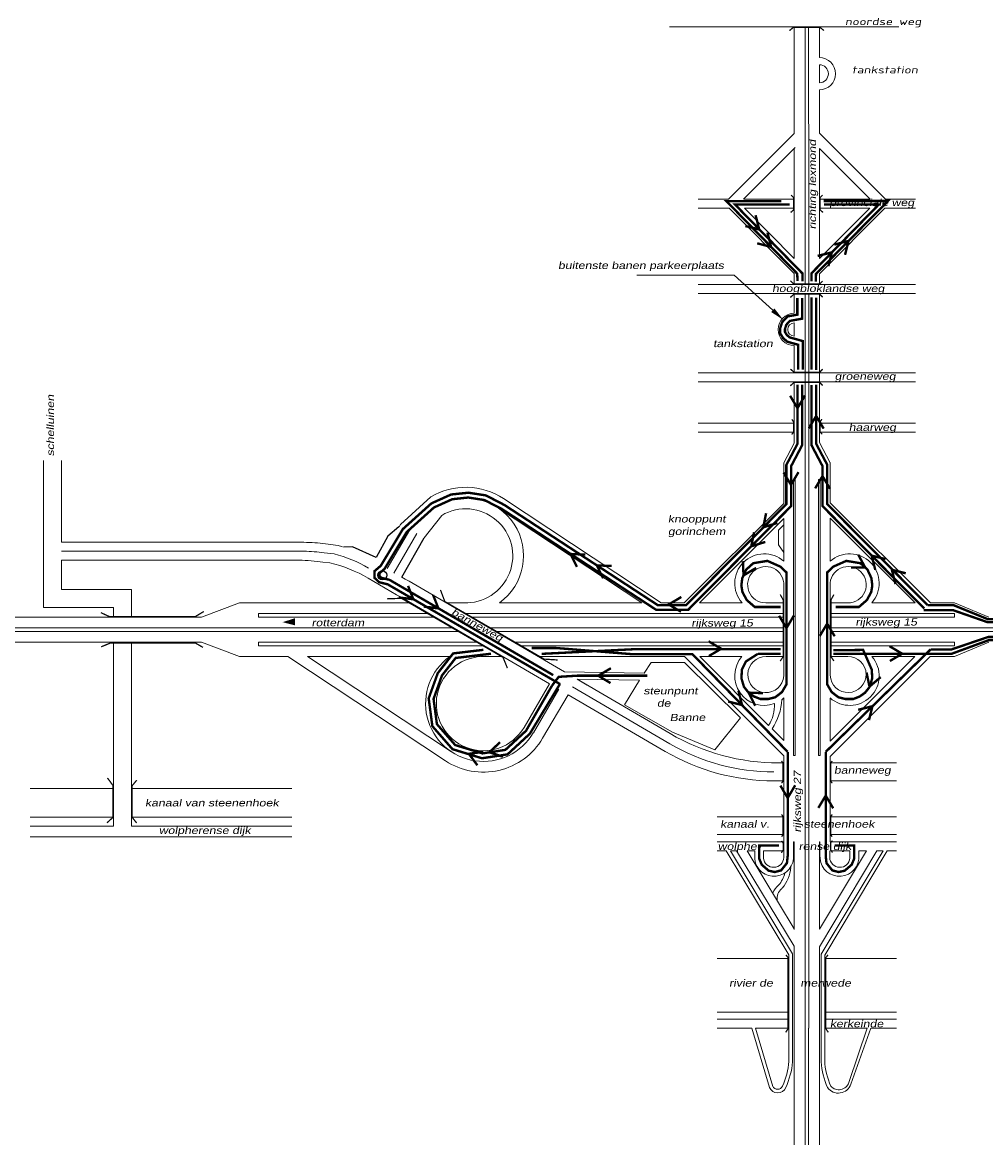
# Model space of a CAD drawing. Header units: metres. Extents: x 534 to 2631, y -2348 to -1484.
# Tile 7 of 13: x 1680 to 1881, y -1954 to -1720. Entities that reach past the tile are written whole.
import ezdxf

# ---------------------------------------------------------------- set-up
doc = ezdxf.new("R2010")
doc.units = ezdxf.units.M
doc.layers.get('0').update_dxf_attribs({"lineweight": 0})
for name, color, linetype, lineweight in [('135-8$0$STROOI', 7, 'Continuous', 0), ('135-8$0$TEXT', 178, 'Continuous', 0), ('STROOI', 7, 'Continuous', 0), ('Strooi WEL', 90, 'Continuous', 0), ('Text', 7, 'Continuous', 0)]:
    doc.layers.add(name, color=color, linetype=linetype, lineweight=lineweight)
doc.styles.add('135-8$0$ISO25', font='ISO9.SHX', dxfattribs={"width": 1.5, "oblique": 10})
doc.styles.add('ISO25', font='ARIALN.TTF', dxfattribs={"width": 1.5, "oblique": 10})

msp = doc.modelspace()

# ---------------------------------------------------------------- linework, layer by layer
at = {"color": 0, "ltscale": 0.5}
for p, q in [((1764.91, -1819.76), (1758.56, -1825.57)), ((1760.54, -1826.65), (1766.05, -1821.7)), ((1767.2, -1823.64), (1763.57, -1828.3)), ((1742.92, -1829.61), (1745.54, -1829.97)), ((1742.38, -1833.44), (1743.79, -1833.53)), ((1742.66, -1831.47), (1744.7, -1831.69)), ((1759.58, -1836.96), (1760.4, -1837.38)), ((1757.73, -1840.22), (1758.59, -1840.67)), ((1758.65, -1838.59), (1759.5, -1839.03))]:
    msp.add_line(p, q, dxfattribs=at)
at = {"lineweight": -3, "ltscale": 0.5}
for p, q in [((1758.27, -1826.05), (1755.91, -1827.95)), ((1755.91, -1827.95), (1753.48, -1832.48)), ((1758.84, -1836.53), (1763.57, -1828.3)), ((1748.55, -1830.18), (1746.65, -1830.25)), ((1753.48, -1832.48), (1748.55, -1830.18))]:
    msp.add_line(p, q, dxfattribs=at)
msp.add_circle((1754.79, -1836.15), 0.94, dxfattribs=at)
at = {"layer": '135-8$0$STROOI', "color": 7}
for p, q in [((1862.75, -1721.43), (1814.82, -1721.43)), ((1840.92, -1741.79), (1840.92, -1721.43)), ((1843.17, -1741.76), (1843.17, -1721.43)), ((1843.92, -1741.75), (1843.92, -1721.43)), ((1846.17, -1727.89), (1846.17, -1721.43)), ((1846.16, -1727.19), (1846.16, -1723.44)), ((1846.17, -1727.89), (1846.17, -1727.38)), ((1846.17, -1733.14), (1846.17, -1729.39)), ((1846.17, -1741.73), (1846.17, -1734.64))]:
    msp.add_line(p, q, dxfattribs=at)
msp.add_lwpolyline([(1847.11, -1722.22, 0.263, 0.263, 0), (1846.32, -1721.59, 0.263, 0.263, 0), (1840.68, -1721.59, 0.263, 0.263, 0), (1839.89, -1722.25, 0.263, 0.263, 0)], format="xyseb", dxfattribs=at)
for radius in [3.38, 1.88]:
    msp.add_arc((1846.16, -1731.26), radius, 270, 90, dxfattribs=at)
at = {"layer": 'STROOI', "color": 7}
for p, q in [((1840.92, -1743.75), (1840.92, -1741.79)), ((1843.17, -1775.33), (1843.17, -1741.79)), ((1843.93, -1775.33), (1843.93, -1741.79)), ((1846.18, -1743.69), (1846.18, -1741.79)), ((1840.92, -1743.75), (1827.19, -1757.52)), ((1846.18, -1743.69), (1859.97, -1757.52)), ((1840.92, -1769.87), (1840.92, -1746.94)), ((1846.18, -1769.93), (1846.18, -1746.88)), ((1846.18, -1746.88), (1856.79, -1757.52)), ((1827.19, -1757.52), (1820.84, -1757.52)), ((1840.92, -1757.52), (1830.37, -1757.52)), ((1856.79, -1757.52), (1846.18, -1757.52)), ((1866.27, -1757.52), (1859.97, -1757.52)), ((1827.3, -1759.39), (1820.84, -1759.39)), ((1840.92, -1773.06), (1827.3, -1759.39)), ((1840.92, -1769.87), (1830.48, -1759.39)), ((1840.92, -1759.39), (1830.48, -1759.39)), ((1846.18, -1773.12), (1859.86, -1759.39)), ((1846.18, -1769.93), (1856.68, -1759.39)), ((1856.68, -1759.39), (1846.18, -1759.39)), ((1866.27, -1759.39), (1859.86, -1759.39)), ((1840.92, -1775.33), (1840.92, -1773.06)), ((1846.18, -1775.33), (1846.18, -1773.12)), ((1866.27, -1775.33), (1820.84, -1775.33)), ((1866.27, -1777.2), (1820.84, -1777.2)), ((1840.92, -1781.37), (1840.92, -1777.2)), ((1840.92, -1781.37), (1840.92, -1777.2)), ((1843.17, -1793.83), (1843.17, -1777.2)), ((1843.17, -1790.02), (1843.17, -1777.2)), ((1843.93, -1793.83), (1843.93, -1777.2)), ((1843.93, -1790.02), (1843.93, -1777.2)), ((1846.18, -1793.83), (1846.18, -1777.2)), ((1840.92, -1786.12), (1840.92, -1783.37)), ((1840.92, -1793.83), (1840.92, -1788.12)), ((1840.92, -1790.02), (1840.92, -1788.12)), ((1866.27, -1793.83), (1820.84, -1793.83)), ((1843.17, -1798.65), (1843.17, -1791.9)), ((1843.93, -1798.65), (1843.93, -1791.9)), ((1846.18, -1798.65), (1846.18, -1791.9)), ((1866.27, -1795.7), (1820.84, -1795.7)), ((1840.92, -1808.53), (1840.92, -1795.7)), ((1843.17, -1930.91), (1843.17, -1795.7)), ((1843.93, -1930.91), (1843.93, -1795.7)), ((1846.18, -1808.39), (1846.18, -1795.7)), ((1840.92, -1804.34), (1820.84, -1804.34)), ((1866.27, -1804.34), (1846.18, -1804.34)), ((1840.92, -1806.22), (1820.84, -1806.22)), ((1866.27, -1806.22), (1846.19, -1806.22)), ((1838.73, -1812.62), (1840.92, -1808.53)), ((1848.43, -1812.61), (1846.18, -1808.39)), ((1683.98, -1842.87), (1683.98, -1812.14)), ((1687.73, -1829.27), (1687.73, -1812.14)), ((1838.73, -1821.13), (1838.73, -1812.62)), ((1848.43, -1821.01), (1848.43, -1812.6)), ((1840.73, -1873.83), (1840.73, -1816.13)), ((1841.11, -1816.13), (1840.73, -1816.13)), ((1841.11, -1873.83), (1841.11, -1816.13)), ((1845.99, -1873.83), (1845.99, -1816.13)), ((1846.36, -1816.13), (1845.99, -1816.13)), ((1846.36, -1873.83), (1846.36, -1816.13)), ((1778.89, -1822.01), (1809.02, -1841.93)), ((1780.13, -1820.13), (1813.1, -1841.93)), ((1838.73, -1821.13), (1817.92, -1841.93)), ((1848.43, -1821.01), (1869.37, -1841.93)), ((1838.73, -1824.31), (1821.1, -1841.93)), ((1838.73, -1833.23), (1838.73, -1824.31)), ((1848.43, -1833.21), (1848.43, -1824.19)), ((1848.43, -1824.19), (1866.18, -1841.93)), ((1760.54, -1826.65), (1755.79, -1834.77)), ((1758.56, -1825.57), (1758.3, -1826.03)), ((1838.73, -1825.6), (1837.6, -1826.75)), ((1837.6, -1826.75), (1837.6, -1829.83)), ((1762.03, -1827.46), (1757.2, -1835.73)), ((1687.73, -1829.27), (1738.39, -1829.27)), ((1687.73, -1831.14), (1738.39, -1831.14)), ((1837.6, -1829.83), (1838.73, -1831.43)), ((1687.73, -1833.02), (1737.37, -1833.02)), ((1687.73, -1839.12), (1687.73, -1833.02)), ((1757.73, -1840.22), (1751.84, -1836.78)), ((1758.65, -1838.59), (1756.8, -1837.51)), ((1759.58, -1836.96), (1758.84, -1836.53)), ((1792.87, -1856.36), (1760.4, -1837.38)), ((1838.73, -1857.2), (1838.73, -1837.93)), ((1848.43, -1857.15), (1848.43, -1837.65)), ((1702.37, -1839.12), (1687.73, -1839.12)), ((1702.37, -1844.93), (1702.37, -1839.12)), ((1789.74, -1858.87), (1758.59, -1840.67)), ((1698.62, -1842.87), (1683.98, -1842.87)), ((1698.62, -1844.93), (1698.62, -1842.87)), ((1724.96, -1841.93), (1716.98, -1844.93)), ((1760.74, -1841.93), (1724.96, -1841.93)), ((1772.68, -1841.93), (1768.18, -1841.93)), ((1809.02, -1841.93), (1779.26, -1841.93)), ((1817.92, -1841.93), (1813.1, -1841.93)), ((1830.02, -1841.93), (1821.1, -1841.93)), ((1834.95, -1841.93), (1838.73, -1841.93)), ((1848.43, -1841.93), (1852.1, -1841.93)), ((1866.18, -1841.93), (1857.11, -1841.93)), ((1874.38, -1841.93), (1869.37, -1841.93)), ((1874.38, -1841.93), (1881.61, -1844.93)), ((1716.98, -1844.93), (1659.3, -1844.93)), ((1764.59, -1844.18), (1728.9, -1844.18)), ((1728.9, -1844.93), (1728.9, -1844.18)), ((1765.88, -1844.93), (1728.9, -1844.93)), ((1838.73, -1844.18), (1772.03, -1844.18)), ((1838.73, -1844.93), (1773.32, -1844.93)), ((1874.38, -1844.18), (1848.43, -1844.18)), ((1874.38, -1844.93), (1848.43, -1844.93)), ((1874.38, -1844.93), (1874.38, -1844.18)), ((1769.73, -1847.18), (1650.67, -1847.18)), ((1838.73, -1847.18), (1777.17, -1847.18)), ((1912.24, -1847.18), (1848.43, -1847.18)), ((1771.01, -1847.93), (1650.67, -1847.93)), ((1838.73, -1847.93), (1778.45, -1847.93)), ((1912.24, -1847.93), (1848.43, -1847.93)), ((1716.96, -1850.18), (1650.67, -1850.18)), ((1698.62, -1888.62), (1698.62, -1850.18)), ((1698.62, -1850.93), (1698.62, -1850.18)), ((1702.37, -1888.62), (1702.37, -1850.18)), ((1724.95, -1853.18), (1716.96, -1850.18)), ((1774.87, -1850.18), (1728.9, -1850.18)), ((1728.9, -1850.93), (1728.9, -1850.18)), ((1776.15, -1850.93), (1728.9, -1850.93)), ((1838.73, -1850.18), (1782.31, -1850.18)), ((1838.73, -1850.93), (1783.86, -1850.93)), ((1874.38, -1850.18), (1848.43, -1850.18)), ((1874.38, -1850.93), (1848.43, -1850.93)), ((1874.38, -1850.93), (1874.38, -1850.18)), ((1874.38, -1853.18), (1881.61, -1850.18)), ((1735.04, -1853.18), (1724.95, -1853.18)), ((1768.02, -1874.98), (1735.04, -1853.18)), ((1769.26, -1873.1), (1739.13, -1853.18)), ((1768.88, -1853.18), (1739.13, -1853.18)), ((1780.01, -1853.18), (1776.39, -1853.18)), ((1817.97, -1853.18), (1787.44, -1853.18)), ((1810.99, -1854.43), (1809.55, -1856.65)), ((1811.51, -1854.43), (1810.99, -1854.43)), ((1817.96, -1854.43), (1811.51, -1854.43)), ((1829.66, -1865.95), (1817.96, -1854.43)), ((1838.73, -1873.93), (1817.97, -1853.18)), ((1829.97, -1853.18), (1821.15, -1853.18)), ((1835.55, -1867.57), (1821.15, -1853.18)), ((1835.01, -1853.18), (1838.73, -1853.18)), ((1848.43, -1874.06), (1869.32, -1853.18)), ((1848.43, -1870.87), (1866.13, -1853.18)), ((1848.43, -1853.18), (1852.13, -1853.18)), ((1866.13, -1853.18), (1857.16, -1853.18)), ((1874.38, -1853.18), (1869.32, -1853.18)), ((1809.55, -1856.65), (1792.87, -1856.36)), ((1784.42, -1867.98), (1789.74, -1858.87)), ((1814.95, -1869.26), (1795.52, -1857.9)), ((1808.57, -1858.13), (1795.52, -1857.9)), ((1797.6, -1859.12), (1795.52, -1857.9)), ((1808.57, -1858.13), (1805.4, -1863.29)), ((1786.36, -1869.11), (1791.68, -1860.01)), ((1788.31, -1870.25), (1793.63, -1861.14)), ((1813.94, -1873.01), (1793.63, -1861.14)), ((1814.88, -1871.39), (1794.57, -1859.52)), ((1805.4, -1863.29), (1815.46, -1868.96)), ((1838.73, -1870.75), (1838.73, -1861.82)), ((1848.43, -1870.87), (1848.43, -1861.85)), ((1824.32, -1872.65), (1829.66, -1865.95)), ((1838.73, -1870.75), (1836.27, -1868.3)), ((1815.46, -1868.96), (1824.32, -1872.65)), ((1838.73, -1875.41), (1837.67, -1875.41)), ((1838.73, -1893.79), (1838.73, -1873.93)), ((1841.11, -1873.83), (1840.73, -1873.83)), ((1846.36, -1873.83), (1845.99, -1873.83)), ((1848.43, -1891.92), (1848.43, -1874.06)), ((1862.31, -1875.41), (1848.43, -1875.41)), ((1838.73, -1879.16), (1836.65, -1879.16)), ((1862.31, -1879.16), (1848.43, -1879.16)), ((1698.62, -1880.75), (1681.18, -1880.75)), ((1735.87, -1880.75), (1702.37, -1880.75)), ((1698.62, -1886.75), (1681.18, -1886.75)), ((1735.87, -1886.75), (1702.37, -1886.75)), ((1838.73, -1886.66), (1824.79, -1886.66)), ((1862.31, -1886.66), (1848.43, -1886.66)), ((1698.62, -1888.62), (1681.18, -1888.62)), ((1735.87, -1888.62), (1702.37, -1888.62)), ((1735.87, -1890.87), (1681.18, -1890.87)), ((1838.73, -1890.42), (1824.79, -1890.42)), ((1838.73, -1891.92), (1824.79, -1891.92)), ((1840.77, -1891.92), (1840.92, -1891.92)), ((1840.77, -1894.66), (1840.77, -1891.92)), ((1840.92, -1910.24), (1840.92, -1891.92)), ((1846.18, -1910.19), (1846.18, -1891.93)), ((1846.28, -1891.93), (1846.18, -1891.93)), ((1846.28, -1894.66), (1846.28, -1891.93)), ((1862.31, -1890.42), (1848.43, -1890.42)), ((1862.31, -1891.92), (1848.43, -1891.92)), ((1826.68, -1893.79), (1824.79, -1893.79)), ((1839.8, -1915.54), (1826.68, -1893.79)), ((1840.55, -1915.33), (1827.56, -1893.79)), ((1828.87, -1893.79), (1827.56, -1893.79)), ((1840.92, -1913.77), (1828.87, -1893.79)), ((1840.92, -1910.14), (1831.06, -1893.79)), ((1832.64, -1893.79), (1831.06, -1893.79)), ((1832.64, -1895.55), (1832.64, -1893.79)), ((1834.5, -1895.31), (1834.51, -1893.79)), ((1838.73, -1893.79), (1834.51, -1893.79)), ((1838.73, -1895.21), (1838.73, -1893.79)), ((1846.18, -1913.85), (1858.16, -1893.79)), ((1846.18, -1910.19), (1855.98, -1893.79)), ((1846.55, -1915.42), (1859.47, -1893.79)), ((1847.3, -1915.63), (1860.35, -1893.79)), ((1848.33, -1895.21), (1848.33, -1893.79)), ((1852.55, -1893.79), (1848.43, -1893.79)), ((1852.56, -1895.31), (1852.55, -1893.79)), ((1854.42, -1895.55), (1854.42, -1893.79)), ((1855.98, -1893.79), (1854.42, -1893.79)), ((1859.47, -1893.79), (1858.16, -1893.79)), ((1862.31, -1893.79), (1860.35, -1893.79)), ((1840.55, -1915.36), (1840.55, -1915.33)), ((1840.55, -1937.93), (1840.55, -1915.36)), ((1840.92, -1953.51), (1840.92, -1913.77)), ((1846.18, -1953.51), (1846.18, -1913.85)), ((1846.55, -1915.44), (1846.55, -1915.42)), ((1839.8, -1916.31), (1824.79, -1916.31)), ((1839.8, -1937.87), (1839.8, -1915.54)), ((1846.55, -1938.21), (1846.55, -1915.44)), ((1847.3, -1937.76), (1847.3, -1915.62)), ((1862.31, -1916.31), (1847.3, -1916.31)), ((1839.8, -1927.54), (1824.79, -1927.54)), ((1839.8, -1929.04), (1824.79, -1929.04)), ((1862.31, -1927.54), (1847.3, -1927.54)), ((1862.31, -1929.04), (1847.3, -1929.04)), ((1832.05, -1930.91), (1824.79, -1930.91)), ((1835.73, -1943.28), (1832.05, -1930.91)), ((1839.8, -1930.91), (1832.83, -1930.91)), ((1836.45, -1943.07), (1832.83, -1930.91)), ((1843.17, -1994.29), (1843.17, -1930.91)), ((1843.92, -1994.29), (1843.92, -1930.91)), ((1856.18, -1930.91), (1847.3, -1930.91)), ((1856.18, -1930.91), (1852.33, -1942.27)), ((1856.92, -1930.92), (1852.76, -1942.62)), ((1862.31, -1930.91), (1856.97, -1930.91)), ((1840.92, -1958.72), (1840.92, -1944.4)), ((1846.17, -1958.72), (1846.17, -1944.4))]:
    msp.add_line(p, q, dxfattribs=at)
at = {"layer": 'STROOI', "ltscale": 0.5}
msp.add_line((1830.29, -1757.52), (1841.1, -1746.72), dxfattribs=at)
at = {"layer": 'STROOI', "color": 7, "const_width": 0.263}
for points in [[(1840.16, -1760.27), (1840.8, -1759.73), (1840.8, -1757.19), (1840.25, -1756.65)], [(1846.93, -1760.27), (1846.3, -1759.73), (1846.3, -1757.19), (1846.84, -1756.65)], [(1846.85, -1774.62), (1846.22, -1775.25), (1840.84, -1775.25), (1840.1, -1774.56)], [(1846.85, -1777.99), (1846.22, -1777.36), (1840.84, -1777.36), (1840.1, -1778.04)], [(1846.85, -1793.06), (1846.22, -1793.69), (1840.84, -1793.69), (1840.1, -1793.01)], [(1846.85, -1796.47), (1846.22, -1795.84), (1840.84, -1795.84), (1840.1, -1796.52)], [(1840.37, -1806.72), (1840.79, -1806.19), (1840.79, -1804.13), (1840.42, -1803.55)], [(1846.73, -1806.67), (1846.31, -1806.15), (1846.31, -1804.09), (1846.68, -1803.51)], [(1766.95, -1839.23), (1767.85, -1841.65), (1788.63, -1853.7), (1791.42, -1853.88)], [(1837.98, -1854.1), (1838.6, -1853.17), (1838.6, -1841.32), (1837.98, -1840.2)], [(1849.2, -1854.1), (1848.58, -1853.17), (1848.58, -1841.32), (1849.2, -1840.2)], [(1755.74, -1841.09), (1758.78, -1840.98), (1780.03, -1853.34), (1780.93, -1855.58)], [(1717.45, -1843.74), (1715.71, -1844.79), (1697.69, -1844.79), (1695.94, -1843.98)], [(1696.01, -1851.13), (1697.99, -1850.31), (1715.66, -1850.31), (1717.28, -1851.24)], [(1838.26, -1879.66), (1838.58, -1879.22), (1838.58, -1875.41), (1838.24, -1875.01)], [(1848.84, -1879.66), (1848.53, -1879.22), (1848.53, -1875.41), (1848.87, -1875.01)], [(1697.21, -1887.95), (1698.47, -1886.81), (1698.47, -1880.13), (1697.32, -1878.55)], [(1703.43, -1887.98), (1702.48, -1886.8), (1702.48, -1880.19), (1703.45, -1879.01)], [(1838.26, -1890.85), (1838.58, -1890.41), (1838.58, -1886.6), (1838.24, -1886.2)], [(1848.84, -1890.85), (1848.53, -1890.41), (1848.53, -1886.6), (1848.87, -1886.2)], [(1838.22, -1894.23), (1838.59, -1893.63), (1838.59, -1892.16), (1838.24, -1891.72)], [(1848.9, -1894.18), (1848.53, -1893.58), (1848.53, -1892.11), (1848.87, -1891.66)], [(1839.11, -1931.76), (1839.62, -1931.02), (1839.62, -1916.13), (1839.16, -1915.55)], [(1848.03, -1931.76), (1847.52, -1931.02), (1847.52, -1916.13), (1847.97, -1915.55)]]:
    msp.add_lwpolyline(points, dxfattribs=at)
at = {"layer": 'STROOI', "color": 7}
for centre, radius, start, end in [((1840.92, -1784.75), 3.38, 90, 270), ((1840.92, -1784.75), 1.38, 90, 270), ((1772.22, -1832.1), 14.34, 56.5366, 120.6567), ((1772.22, -1832.1), 9.84, 267.2947, 120.6771), ((1738.39, -1859.27), 30, 81.3135, 90), ((1738.39, -1859.27), 28.12, 81.2692, 90), ((1737.72, -1858.93), 30, 73.0034, 74.8982), ((1737.37, -1863.02), 30, 80.384, 90), ((1736.7, -1862.68), 30, 59.7026, 76.3279), ((1737.72, -1858.93), 28.12, 59.7026, 75.6406), ((1834.64, -1837.85), 6.17, 48.4534, 221.4425), ((1852.49, -1837.85), 6.17, 318.5575, 131.2153), ((1834.95, -1838.14), 3.79, 356.782, 269.899), ((1852.18, -1838.14), 3.79, 268.7308, 183.1998), ((1775.92, -1863.01), 12.09, 125.6205, 329.7026), ((1775.92, -1863.01), 9.84, 87.2947, 329.7026), ((1834.64, -1857.21), 6.17, 139.255, 290.2054), ((1834.97, -1856.95), 3.77, 89.4915, 356.1597), ((1852.49, -1857.21), 6.17, 228.4534, 40.745), ((1852.18, -1856.94), 3.76, 182.1736, 90.8255), ((1828.62, -1863.28), 8.16, 328.2074, 1.9832), ((1825.78, -1861.33), 12.59, 326.3983, 356.3242), ((1834.64, -1857.21), 6.17, 306.9976, 311.5466), ((1775.92, -1863.01), 14.34, 236.5366, 329.7026), ((1837.67, -1830.38), 45.03, 239.7026, 270), ((1836.65, -1834.13), 45.03, 239.7026, 270), ((1836.65, -1834.13), 43.15, 239.7026, 270), ((1836.69, -1895.02), 4.09, 187.4727, 5.1183), ((1836.61, -1895.13), 2.12, 184.848, 357.8412), ((1850.36, -1895.02), 4.09, 174.8817, 352.5273), ((1850.44, -1895.13), 2.12, 182.1588, 355.152), ((1833.45, -1897.23), 5.61, 318.3446, 347.4208), ((1832.62, -1896.69), 7.59, 319.5916, 355.7159), ((1841.1, -1904.76), 5.14, 132.2951, 155.9084), ((1839.88, -1903.73), 2.57, 127.5199, 191.2848), ((1823.85, -1936.45), 16.01, 335.791, 354.9636), ((1823.76, -1936.42), 16.86, 335.8175, 354.8936), ((1860.71, -1937.31), 14.17, 182.4427, 205.0891), ((1860.51, -1937.38), 13.21, 181.277, 205.2574), ((1837.44, -1942.58), 1.85, 202.3888, 336.2962), ((1837.44, -1942.58), 1.1, 202.3888, 336.2962), ((1850.13, -1941.69), 2.79, 215.9426, 340.4423), ((1850.23, -1941.56), 2.22, 221.2614, 341.2879)]:
    msp.add_arc(centre, radius, start, end, dxfattribs=at)
at = {"layer": 'STROOI'}
msp.add_arc((1772.22, -1832.1), 12.09, 305.6205, 120.665, dxfattribs=at)
at = {"layer": 'Strooi WEL', "color": 3, "const_width": 0.5}
msp.add_lwpolyline([(1838.19, -1757.9), (1826.72, -1757.9), (1841.53, -1773.06), (1841.59, -1774.63)], dxfattribs=at)
at = {"layer": 'Strooi WEL', "color": 5, "const_width": 0.5}
for points in [[(1839.98, -1758.6), (1828.51, -1758.6), (1842.61, -1773.02), (1842.61, -1774.67)], [(1847.12, -1758.6), (1858.59, -1758.6), (1844.49, -1773.02), (1844.49, -1774.67)], [(1832.83, -1760.85), (1833.59, -1763.84), (1830.68, -1763.1)], [(1845.8, -1769.37), (1848.78, -1768.61), (1848.05, -1771.51)], [(1842.56, -1778.14), (1842.57, -1782.49), (1840.01, -1782.95), (1839.25, -1783.76), (1838.98, -1784.61), (1838.98, -1785.29), (1839.35, -1785.89), (1839.94, -1786.4), (1842.72, -1787.18), (1842.72, -1793.13)], [(1844.49, -1778.06), (1844.49, -1793.19)], [(1842.59, -1796.29), (1842.59, -1808.9), (1840.26, -1813.33), (1840.26, -1821.7), (1818.7, -1843.42), (1812.09, -1843.42), (1779.81, -1822.32), (1776.14, -1820.43), (1772.76, -1819.9), (1769.42, -1820.25), (1765.59, -1821.98), (1759.86, -1827.14), (1755.25, -1834.83), (1754.17, -1835.74), (1754.17, -1836.28), (1754.63, -1836.71), (1756.29, -1837.12), (1790.52, -1857.05)], [(1844.49, -1796.34), (1844.49, -1808.9), (1846.82, -1813.33), (1846.82, -1821.7), (1868.09, -1843.12)], [(1841.8, -1814.59), (1840.22, -1817.24), (1838.69, -1814.67)], [(1848.39, -1818.07), (1846.82, -1815.42), (1845.28, -1817.99)], [(1834.86, -1829.19), (1831.92, -1830.1), (1832.51, -1827.17)], [(1797.22, -1831.84), (1794.15, -1831.71), (1795.46, -1834.4)], [(1857.85, -1835.03), (1857.09, -1832.05), (1860, -1832.78)], [(1763.45, -1842.71), (1766.51, -1843.09), (1765.41, -1840.3)], [(1868, -1843.46), (1874.14, -1843.47), (1881.39, -1846), (1910, -1846.01), (1918.59, -1843.6), (1946.96, -1843.56), (1946.79, -1855.75), (1958.55, -1855.78), (1960.8, -1854.56), (1961.66, -1852.11), (1960.61, -1849.83), (1958.4, -1849), (1948.52, -1848.99)], [(1873.86, -1851.65), (1873.86, -1851.65), (1881.46, -1849.07), (1944.52, -1849.01)], [(1791.92, -1858.91), (1785.62, -1869.32), (1780.97, -1873.62), (1775.63, -1874.44), (1769.46, -1872.54), (1765.25, -1867.73), (1764.48, -1861.91), (1766.37, -1856.66), (1769.59, -1852.51), (1775.92, -1851.76)], [(1807.3, -1852.69), (1791.03, -1851.37), (1785.98, -1851.37)], [(1807.3, -1852.69), (1819.64, -1852.68), (1839.54, -1873.1)], [(1847.49, -1873.1), (1869.4, -1851.69)], [(1869.4, -1851.69), (1873.88, -1851.66)], [(1829.23, -1860.32), (1829.99, -1863.3), (1827.09, -1862.57)], [(1854.28, -1864.3), (1857.26, -1863.55), (1856.53, -1866.45)], [(1775.94, -1873.09), (1772.89, -1873.51), (1774.66, -1875.92)], [(1839.54, -1873.1), (1839.54, -1894.87), (1839.38, -1896.37), (1838.16, -1897.89), (1836.84, -1898.24), (1835.56, -1897.95), (1834.12, -1896.71), (1833.57, -1895.42), (1833.57, -1892.69), (1837.7, -1892.7)], [(1847.49, -1873.1), (1847.49, -1894.87), (1847.65, -1896.37), (1848.87, -1897.89), (1850.19, -1898.24), (1851.46, -1897.95), (1852.91, -1896.71), (1853.45, -1895.42), (1853.45, -1892.69), (1849.33, -1892.7)], [(1841.11, -1880.09), (1839.54, -1882.73), (1838.01, -1880.16)], [(1849.06, -1884.91), (1847.49, -1882.26), (1845.95, -1884.83)]]:
    msp.add_lwpolyline(points, dxfattribs=at)
at = {"layer": 'Strooi WEL', "const_width": 0.5}
for points in [[(1847.03, -1757.88), (1860.5, -1757.88), (1845.46, -1773.12), (1845.42, -1774.77)], [(1835.31, -1764.48), (1836.07, -1767.47), (1833.16, -1766.73)], [(1849.28, -1767), (1852.26, -1766.23), (1851.53, -1769.14)], [(1841.56, -1778.14), (1841.56, -1781.65), (1839.5, -1782.02), (1838.36, -1783.25), (1837.98, -1784.46), (1837.98, -1785.57), (1838.57, -1786.54), (1839.45, -1787.31), (1841.72, -1787.94), (1841.72, -1793.13)], [(1845.49, -1778.08), (1845.49, -1793.21)], [(1845.49, -1796.31), (1845.49, -1808.66), (1847.82, -1813.08), (1847.82, -1821.29), (1868.8, -1842.42)], [(1843.16, -1798.56), (1841.59, -1801.21), (1840.05, -1798.63)], [(1847.06, -1805.49), (1845.49, -1802.84), (1843.96, -1805.41)], [(1837.38, -1825.22), (1834.43, -1826.13), (1835.02, -1823.19)], [(1833.33, -1852.58), (1830.8, -1854.19), (1829.96, -1855.92), (1829.87, -1857.73), (1830.4, -1859.5), (1831.36, -1860.72), (1832.5, -1861.52), (1833.82, -1862.04), (1835.52, -1862.04), (1836.94, -1861.68), (1838.35, -1860.59), (1839.29, -1858.97), (1839.29, -1835.58), (1838.01, -1834.36), (1835.29, -1833.15), (1832.34, -1833.64), (1830.87, -1834.97), (1830.05, -1836.74), (1829.85, -1838.27), (1830.08, -1839.68), (1831, -1841.37), (1832.66, -1842.8), (1838.09, -1842.8)], [(1832.95, -1834.62), (1830.3, -1836.2), (1830.18, -1833.21)], [(1849.07, -1851.85), (1855.31, -1851.78), (1857.12, -1855.92), (1857.21, -1857.73), (1856.68, -1859.5), (1855.72, -1860.72), (1854.59, -1861.52), (1853.27, -1862.04), (1851.56, -1862.04), (1850.14, -1861.68), (1848.73, -1860.59), (1847.79, -1858.97), (1847.79, -1835.58), (1849.07, -1834.36), (1851.79, -1833.15), (1854.75, -1833.64), (1856.21, -1834.97), (1857.03, -1836.74), (1857.23, -1838.27), (1857, -1839.68), (1856.08, -1841.37), (1854.42, -1842.8), (1849.59, -1842.8)], [(1854.28, -1831.85), (1855.75, -1834.55), (1852.76, -1834.56)], [(1802.71, -1834.22), (1799.63, -1834.09), (1800.95, -1836.78)], [(1862.08, -1838), (1861.32, -1835.02), (1864.23, -1835.75)], [(1758.21, -1840.8), (1761.27, -1841.18), (1760.17, -1838.39)], [(1817.31, -1840.7), (1814.66, -1842.27), (1817.23, -1843.8)], [(1948.54, -1849.81), (1958.31, -1849.71), (1960.01, -1850.3), (1960.83, -1852.15), (1960.17, -1854.11), (1958.35, -1855.01), (1947.46, -1855.01), (1947.62, -1842.98), (1945.18, -1842.98), (1918.51, -1842.98), (1909.9, -1845.39), (1881.41, -1845.36), (1874.22, -1842.42), (1868.8, -1842.42)], [(1840.85, -1844.57), (1839.28, -1847.21), (1837.74, -1844.64)], [(1849.36, -1848.93), (1847.79, -1846.28), (1846.26, -1848.85)], [(1822.98, -1849.96), (1825.63, -1851.53), (1823.06, -1853.06)], [(1849.08, -1852.58), (1873.85, -1852.57), (1881.5, -1849.76), (1944.48, -1849.74)], [(1790.28, -1859.22), (1784.83, -1868.69), (1780.52, -1872.68), (1775.71, -1873.42), (1770.02, -1871.67), (1766.2, -1867.3), (1765.5, -1862.02), (1767.25, -1857.14), (1770.12, -1853.46), (1777.52, -1852.57)], [(1788.08, -1852.6), (1807.8, -1851.61), (1838.09, -1851.61)], [(1833.33, -1852.58), (1838.07, -1852.58)], [(1860.83, -1851), (1863.48, -1852.57), (1860.91, -1854.1)], [(1790.28, -1859.22), (1791.66, -1857.41), (1795.66, -1857.16), (1810.17, -1857.16)], [(1802.58, -1855.6), (1799.93, -1857.17), (1802.5, -1858.71)], [(1858.99, -1857.46), (1856.64, -1859.45), (1856.03, -1856.52)], [(1832.74, -1863.47), (1831.36, -1860.71), (1834.36, -1860.82)], [(1779.41, -1871.08), (1777.16, -1873.18), (1780, -1874.13)]]:
    msp.add_lwpolyline(points, dxfattribs=at)
at = {"layer": 'Strooi WEL'}
msp.add_lwpolyline([(1841.59, -1796.27, 0.5, 0.5, 0), (1841.59, -1808.66, 0.5, 0.5, 0), (1839.26, -1813.08, 0.5, 0.5, 0), (1839.26, -1821.29, 0.5, 0.5, 0), (1818.28, -1842.42, 0.5, 0.5, 0), (1812.39, -1842.42, 0.5, 0.5, 0), (1780.31, -1821.46, 0.5, 0.5, 0), (1776.45, -1819.46, 0.5, 0.5, 0), (1772.79, -1818.89, 0.5, 0.5, 0), (1769.16, -1819.27, 0.5, 0.5, 0), (1765.04, -1821.13, 0.5, 0.5, 0), (1759.08, -1826.5, 0.5, 0.5, 0), (1754.47, -1834.17, 0.5, 0.5, 0), (1753.17, -1835.28, 0.5, 0.5, 0), (1753.17, -1836.72, 0.5, 0.5, 0), (1754.14, -1837.62, 0.5, 0.5, 0), (1755.91, -1838.06, 0.5, 0.5, 0), (1791.97, -1858.94, 0, 0, 0)], format="xyseb", dxfattribs=at)
at = {"layer": 'Text'}
for p, q in [((1828.36, -1773.36), (1807.97, -1773.36)), ((1836.43, -1780.73), (1828.36, -1773.36))]:
    msp.add_line(p, q, dxfattribs=at)
msp.add_lwpolyline([(1736.54, -1845.9, 1.5, 0, 0), (1733.93, -1845.97, 0, 0, 0)], format="xyseb", dxfattribs=at)
msp.add_solid([(1836.77, -1780.36), (1836.09, -1781.1), (1838.64, -1782.76)], dxfattribs=at)

# ---------------------------------------------------------------- texts
at = {"layer": '135-8$0$TEXT', "style": '135-8$0$ISO25', "oblique": 10, "width": 1.5}
for s, p in [('noordse weg', (1851.53, -1721.09)), ('tankstation', (1852.97, -1731.19))]:
    msp.add_text(s, height=1.5, dxfattribs=at).set_placement(p)
at = {"layer": 'Text', "style": 'ISO25', "oblique": 10, "width": 1.5}
for s, rotation, p in [('richting lexmond', 90, (1845.46, -1763.81)), ('schelluinen', 90, (1686.15, -1811.28)), ('banneweg', 330.8716, (1769.08, -1844.3)), ('rijksweg 27', 90, (1842.32, -1889.98))]:
    msp.add_text(s, height=1.5, rotation=rotation, dxfattribs=at).set_placement(p)
for s, p in [('provinciale weg', (1848.24, -1758.94)), ('buitenste banen parkeerplaats', (1791.53, -1772.1)), ('hoogbloklandse weg', (1836.27, -1776.92)), ('tankstation', (1823.95, -1788.44)), ('groeneweg', (1849.36, -1795.28)), ('haarweg', (1852.31, -1805.96)), ('knooppunt', (1814.5, -1825.12)), ('gorinchem', (1814.5, -1827.74)), ('rotterdam', (1739.99, -1846.83)), ('rijksweg 15', (1819.39, -1846.88)), ('rijksweg 15', (1853.7, -1846.68)), ('steunpunt', (1809.38, -1861.08)), ('   de ', (1810.05, -1863.66)), ('  Banne', (1813.44, -1866.65)), ('banneweg', (1849.21, -1877.67)), ('kanaal van steenenhoek', (1705.19, -1884.51)), ('kanaal v.          steenenhoek', (1825.43, -1888.95)), ('wolpherense dijk', (1708.07, -1890.27)), ('wolphe-           rense dijk', (1824.92, -1893.61)), ('rivier de        merwede', (1827.28, -1922.2)), ('kerkeinde', (1848.37, -1930.72))]:
    msp.add_text(s, height=1.5, dxfattribs=at).set_placement(p)

doc.saveas('drawing.dxf')
